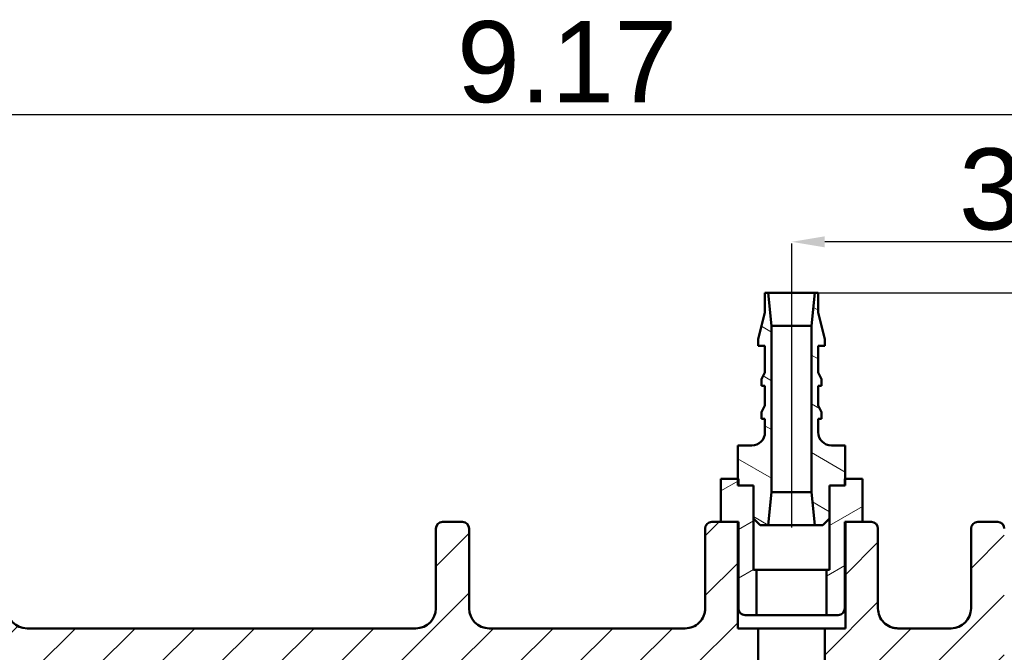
# Model space of a CAD drawing. Header units: inches. Extents: x 0 to 46.8, y 0 to 33.1.
# Tile 19 of 22: x 26.1 to 32, y 21.7 to 25.5. Entities that reach past the tile are written whole.
import ezdxf

# ---------------------------------------------------------------- set-up
doc = ezdxf.new("R2010")
doc.units = ezdxf.units.IN
doc.header["$LTSCALE"] = 2
doc.header["$MEASUREMENT"] = 0
for name, color, linetype, lineweight in [('Centerline (ANSI)', 7, 'Continuous', 25), ('Dimension (ANSI)', 7, 'Continuous', 25), ('Hatch (ANSI)', 7, 'Continuous', 18), ('Visible (ANSI)', 7, 'Continuous', 50)]:
    doc.layers.add(name, color=color, linetype=linetype, lineweight=lineweight)
doc.styles.add('Note Text (ANSI)', font='arial.ttf')
doc.dimstyles.new('Default (ANSI)', dxfattribs={"dimscale": 2, "dimtxt": 0.24, "dimasz": 0.098425, "dimexe": 0.125, "dimexo": 0.0625, "dimgap": 0.031496, "dimtad": 0, "dimtih": 1, "dimtoh": 1, "dimrnd": 1e-08, "dimzin": 4, "dimdsep": 46, "dimtxsty": 'Note Text (ANSI)', "dimcen": 0.09, "dimdle": 0.393701, "dimclrd": 256, "dimclre": 256, "dimclrt": 256, "dimadec": 0, "dimazin": 1, "dimtfac": 0.5, "dimtofl": 0, "dimtmove": 0, "dimatfit": 3, "dimfxl": 1, "dimtolj": 1, "dimtzin": 4, "dimlwd": -1, "dimlwe": -1, "dimarcsym": 0})

# ---------------------------------------------------------------- blocks, each defined once
blk = doc.blocks.new('*D13')
at = {"layer": 'Defpoints', "color": 0, "transparency": 16777216}
for p in [(30.7043, 24.1564), (30.7043, 24.1464), (33.9326, 21.2569)]:
    blk.add_point(p, dxfattribs=at)
at = {"layer": 'Dimension (ANSI)', "transparency": 16777216}
for p, q in [((33.9326, 21.3819), (33.9326, 24.4064)), ((33.7358, 24.1564), (30.9011, 24.1564))]:
    blk.add_line(p, q, dxfattribs=at)
for points in [[(30.9011, 24.1892), (30.9011, 24.1236), (30.7043, 24.1564)], [(33.7358, 24.1892), (33.7358, 24.1236), (33.9326, 24.1564)]]:
    blk.add_solid(points, dxfattribs=at)
at = {"layer": 'Dimension (ANSI)', "transparency": 16777216, "insert": (31.6952, 24.7099), "char_height": 0.48, "attachment_point": 1, "style": 'Note Text (ANSI)'}
blk.add_mtext('\\A1;3.23', dxfattribs=at)
blk = doc.blocks.new('*D14')
at = {"layer": 'Defpoints', "color": 0, "transparency": 16777216}
for p in [(33.9326, 24.9105), (24.7594, 22.4971), (33.9326, 21.2569)]:
    blk.add_point(p, dxfattribs=at)
at = {"layer": 'Dimension (ANSI)', "transparency": 16777216}
for p, q in [((24.7594, 22.6221), (24.7594, 25.1605)), ((33.9326, 21.3819), (33.9326, 25.1605)), ((24.9562, 24.9105), (33.7358, 24.9105))]:
    blk.add_line(p, q, dxfattribs=at)
for points in [[(24.9562, 24.9433), (24.9562, 24.8776), (24.7594, 24.9105)], [(33.7358, 24.9433), (33.7358, 24.8776), (33.9326, 24.9105)]]:
    blk.add_solid(points, dxfattribs=at)
at = {"layer": 'Dimension (ANSI)', "transparency": 16777216, "insert": (28.7226, 25.4636), "char_height": 0.48, "attachment_point": 1, "style": 'Note Text (ANSI)'}
blk.add_mtext('\\A1;9.17', dxfattribs=at)
blk = doc.blocks.new('*D18')
at = {"layer": 'Defpoints', "color": 0, "transparency": 16777216}
for p in [(30.5665, 23.8553), (28.9892, 11.238), (40.6428, 11.238)]:
    blk.add_point(p, dxfattribs=at)
at = {"layer": 'Dimension (ANSI)', "transparency": 16777216}
for p, q in [((30.6915, 23.8553), (40.8928, 23.8553)), ((40.6428, 23.6585), (40.6428, 11.4349)), ((29.1142, 11.238), (40.8928, 11.238))]:
    blk.add_line(p, q, dxfattribs=at)
for points in [[(40.6099, 23.6585), (40.6756, 23.6585), (40.6428, 23.8553)], [(40.6099, 11.4349), (40.6756, 11.4349), (40.6428, 11.238)]]:
    blk.add_solid(points, dxfattribs=at)
at = {"layer": 'Dimension (ANSI)', "transparency": 16777216, "insert": (40.0896, 16.7619), "char_height": 0.48, "attachment_point": 1, "rotation": 90, "style": 'Note Text (ANSI)'}
blk.add_mtext('\\A1;12.62', dxfattribs=at)

msp = doc.modelspace()

# ---------------------------------------------------------------- hatches: boundary and pattern name
at = {"layer": 'Hatch (ANSI)'}
h = msp.add_hatch(dxfattribs=at)
h.set_pattern_fill('ANSI31', color=256, scale=2, angle=105.0002, style=0)
edge = h.paths.add_edge_path()
edge.add_ellipse((30.4681, 23.0286), major_axis=(0, -0.0787), ratio=1, start_angle=0, end_angle=90)
edge.add_line((30.5468, 23.0286), (30.5468, 23.1073))
edge.add_line((30.5468, 23.1073), (30.5271, 23.1073))
edge.add_line((30.5271, 23.1073), (30.5271, 23.1467))
edge.add_line((30.5271, 23.1467), (30.5468, 23.1861))
edge.add_line((30.5468, 23.1861), (30.5468, 23.3042))
edge.add_line((30.5468, 23.3042), (30.5271, 23.3042))
edge.add_line((30.5271, 23.3042), (30.5271, 23.3435))
edge.add_line((30.5271, 23.3435), (30.5468, 23.3829))
edge.add_line((30.5468, 23.3829), (30.5468, 23.5404))
edge.add_line((30.5468, 23.5404), (30.5074, 23.5404))
edge.add_line((30.5074, 23.5404), (30.5074, 23.5798))
edge.add_line((30.5074, 23.5798), (30.5468, 23.7372))
edge.add_line((30.5468, 23.7372), (30.5468, 23.8553))
edge.add_line((30.5468, 23.8553), (30.5665, 23.8553))
edge.add_line((30.5665, 23.8553), (30.5862, 23.6585))
edge.add_line((30.5862, 23.6585), (30.5862, 22.6742))
edge.add_line((30.5862, 22.6742), (30.5665, 22.4774))
edge.add_line((30.5665, 22.4774), (30.5183, 22.4774))
edge.add_line((30.5183, 22.4774), (30.479, 22.5167))
edge.add_line((30.479, 22.5167), (30.4789, 22.5168))
edge.add_line((30.4789, 22.5168), (30.4789, 22.7136))
edge.add_line((30.4789, 22.7136), (30.3893, 22.7136))
edge.add_line((30.3893, 22.7136), (30.3869, 22.7136))
edge.add_line((30.3869, 22.7136), (30.3869, 22.753))
edge.add_line((30.3869, 22.753), (30.3869, 22.9498))
edge.add_line((30.3869, 22.9498), (30.4681, 22.9498))
edge = h.paths.add_edge_path()
edge.add_ellipse((30.9405, 23.0286), major_axis=(-0.0787, 0), ratio=1, start_angle=0, end_angle=90)
edge.add_line((30.9405, 22.9498), (31.0216, 22.9498))
edge.add_line((31.0216, 22.9498), (31.0216, 22.753))
edge.add_line((31.0216, 22.753), (31.0216, 22.7136))
edge.add_line((31.0216, 22.7136), (31.0192, 22.7136))
edge.add_line((31.0192, 22.7136), (30.9297, 22.7136))
edge.add_line((30.9297, 22.7136), (30.9297, 22.5168))
edge.add_line((30.9297, 22.5168), (30.9295, 22.5166))
edge.add_line((30.9295, 22.5166), (30.8903, 22.4774))
edge.add_line((30.8903, 22.4774), (30.8421, 22.4774))
edge.add_line((30.8421, 22.4774), (30.8224, 22.6742))
edge.add_line((30.8224, 22.6742), (30.8224, 23.6585))
edge.add_line((30.8224, 23.6585), (30.8421, 23.8553))
edge.add_line((30.8421, 23.8553), (30.8618, 23.8553))
edge.add_line((30.8618, 23.8553), (30.8618, 23.7372))
edge.add_line((30.8618, 23.7372), (30.9011, 23.5798))
edge.add_line((30.9011, 23.5798), (30.9011, 23.5404))
edge.add_line((30.9011, 23.5404), (30.8618, 23.5404))
edge.add_line((30.8618, 23.5404), (30.8618, 23.3829))
edge.add_line((30.8618, 23.3829), (30.8814, 23.3435))
edge.add_line((30.8814, 23.3435), (30.8814, 23.3042))
edge.add_line((30.8814, 23.3042), (30.8618, 23.3042))
edge.add_line((30.8618, 23.3042), (30.8618, 23.1861))
edge.add_line((30.8618, 23.1861), (30.8814, 23.1467))
edge.add_line((30.8814, 23.1467), (30.8814, 23.1073))
edge.add_line((30.8814, 23.1073), (30.8618, 23.1073))
edge.add_line((30.8618, 23.1073), (30.8618, 23.0286))
h = msp.add_hatch(dxfattribs=at)
h.set_pattern_fill('ANSI31', color=256, scale=2, angle=75, style=0)
edge = h.paths.add_edge_path()
edge.add_line((24.6334, 14.8784), (24.2791, 14.9734))
edge.add_line((24.2791, 14.9734), (24.2791, 15.312))
edge.add_line((24.2791, 15.312), (24.3263, 15.312))
edge.add_line((24.3263, 15.312), (24.3972, 15.312))
edge.add_line((24.3972, 15.312), (24.3972, 15.4105))
edge.add_line((24.3972, 15.4105), (24.3263, 15.4105))
edge.add_line((24.3263, 15.4105), (24.0429, 15.4105))
edge.add_line((24.0429, 15.4105), (24.0429, 15.7254))
edge.add_line((24.0429, 15.7254), (24.3263, 15.7254))
edge.add_line((24.3263, 15.7254), (24.3972, 15.7254))
edge.add_line((24.3972, 15.7254), (24.3972, 15.8239))
edge.add_line((24.3972, 15.8239), (24.3263, 15.8239))
edge.add_line((24.3263, 15.8239), (24.2791, 15.8239))
edge.add_line((24.2791, 15.8239), (24.0429, 15.9616))
edge.add_line((24.0429, 15.9616), (23.8854, 15.9616))
edge.add_ellipse((23.8854, 15.9223), major_axis=(-0.0394, 0), ratio=1, start_angle=270, end_angle=360)
edge.add_line((23.846, 15.9223), (23.846, 15.0065))
edge.add_ellipse((24.0035, 15.0065), major_axis=(0, -0.1575), ratio=1, start_angle=270, end_angle=345)
edge.add_line((23.9627, 14.8543), (24.6334, 14.6746))
edge.add_line((24.6334, 14.6746), (24.6334, 14.8784))
edge = h.paths.add_edge_path()
edge.add_line((24.2791, 22.698), (24.6334, 22.7929))
edge.add_line((24.6334, 22.7929), (24.6334, 22.9967))
edge.add_line((24.6334, 22.9967), (23.9627, 22.817))
edge.add_ellipse((24.0035, 22.6649), major_axis=(-0.1521, -0.0408), ratio=1, start_angle=270, end_angle=345)
edge.add_line((23.846, 22.6649), (23.846, 21.7491))
edge.add_ellipse((23.8854, 21.7491), major_axis=(0, -0.0394), ratio=1, start_angle=270, end_angle=360)
edge.add_line((23.8854, 21.7097), (24.0429, 21.7097))
edge.add_line((24.0429, 21.7097), (24.2791, 21.8475))
edge.add_line((24.2791, 21.8475), (24.3263, 21.8475))
edge.add_line((24.3263, 21.8475), (24.3972, 21.8475))
edge.add_line((24.3972, 21.8475), (24.3972, 21.9459))
edge.add_line((24.3972, 21.9459), (24.3263, 21.9459))
edge.add_line((24.3263, 21.9459), (24.0429, 21.9459))
edge.add_line((24.0429, 21.9459), (24.0429, 22.2609))
edge.add_line((24.0429, 22.2609), (24.3263, 22.2609))
edge.add_line((24.3263, 22.2609), (24.3972, 22.2609))
edge.add_line((24.3972, 22.2609), (24.3972, 22.3593))
edge.add_line((24.3972, 22.3593), (24.3263, 22.3593))
edge.add_line((24.3263, 22.3593), (24.2791, 22.3593))
edge.add_line((24.2791, 22.3593), (24.2791, 22.698))
edge = h.paths.add_edge_path()
edge.add_line((30.0665, 21.0994), (30.0665, 21.2963))
edge.add_line((30.0665, 21.2963), (25.0468, 21.3757))
edge.add_line((25.0468, 21.3757), (25.0468, 21.2176))
edge.add_spline(control_points=[(25.0468, 21.2176), (25.0468, 21.2125), (25.0478, 21.2075), (25.0516, 21.198), (25.0545, 21.1937), (25.0617, 21.1864), (25.0659, 21.1835), (25.0754, 21.1794), (25.0804, 21.1783), (25.0855, 21.1783)], knot_values=[-0.155985, -0.155985, -0.155985, -0.155985, -0.117193, -0.117193, -0.078129, -0.078129, -0.039064, -0.039064, 0, 0, 0, 0], degree=3, periodic=0)
edge.add_line((25.0855, 21.1783), (30.0665, 21.0994))
h.paths.add_polyline_path([(25.0468, 16.2956), (25.9917, 16.3105), (25.9917, 16.4484), (25.0468, 16.4334)])
h.paths.add_polyline_path([(29.8303, 16.6344), (29.8303, 16.5093), (30.0665, 16.5128), (30.0665, 16.6309)])
h = msp.add_hatch(dxfattribs=at)
h.set_pattern_fill('ANSI31', color=256, scale=2, angle=-15, style=0)
edge = h.paths.add_edge_path()
edge.add_line((31.124, 22.4971), (31.124, 22.753))
edge.add_line((31.124, 22.753), (31.0216, 22.753))
edge.add_line((31.0216, 22.753), (31.0192, 22.753))
edge.add_line((31.0192, 22.753), (31.0192, 22.7136))
edge.add_line((31.0192, 22.7136), (30.9297, 22.7136))
edge.add_line((30.9297, 22.7136), (30.9296, 22.7136))
edge.add_line((30.9296, 22.7136), (30.9296, 22.5167))
edge.add_line((30.9296, 22.5167), (30.9296, 22.2136))
edge.add_line((30.9296, 22.2136), (30.911, 22.2136))
edge.add_line((30.911, 22.2136), (30.911, 21.9459))
edge.add_line((30.911, 21.9459), (30.9799, 21.9459))
edge.add_ellipse((30.9799, 21.9853), major_axis=(0.0394, 0), ratio=1, start_angle=270, end_angle=360)
edge.add_line((31.0192, 21.9853), (31.0192, 22.4971))
edge.add_line((31.0192, 22.4971), (31.0232, 22.4971))
edge.add_line((31.0232, 22.4971), (31.124, 22.4971))
edge = h.paths.add_edge_path()
edge.add_line((30.3893, 22.753), (30.3869, 22.753))
edge.add_line((30.3869, 22.753), (30.2846, 22.753))
edge.add_line((30.2846, 22.753), (30.2846, 22.4971))
edge.add_line((30.2846, 22.4971), (30.3854, 22.4971))
edge.add_line((30.3854, 22.4971), (30.3893, 22.4971))
edge.add_line((30.3893, 22.4971), (30.3893, 21.9853))
edge.add_ellipse((30.4287, 21.9853), major_axis=(0, -0.0394), ratio=1, start_angle=270, end_angle=360)
edge.add_line((30.4287, 21.9459), (30.4976, 21.9459))
edge.add_line((30.4976, 21.9459), (30.4976, 22.2136))
edge.add_line((30.4976, 22.2136), (30.479, 22.2136))
edge.add_line((30.479, 22.2136), (30.479, 22.5167))
edge.add_line((30.479, 22.5167), (30.479, 22.7136))
edge.add_line((30.479, 22.7136), (30.4789, 22.7136))
edge.add_line((30.4789, 22.7136), (30.3893, 22.7136))
edge.add_line((30.3893, 22.7136), (30.3893, 22.753))
h = msp.add_hatch(dxfattribs=at)
h.set_pattern_fill('ANSI31', color=256, scale=2, style=0)
edge = h.paths.add_edge_path()
edge.add_ellipse((31.8066, 22.4577), major_axis=(-0.0394, 0), ratio=1, start_angle=270, end_angle=360)
edge.add_line((31.7673, 22.4577), (31.7673, 21.9853))
edge.add_ellipse((31.6492, 21.9853), major_axis=(0, -0.1181), ratio=1, start_angle=0, end_angle=90, ccw=False)
edge.add_line((31.6492, 21.8672), (31.3342, 21.8672))
edge.add_spline(control_points=[(31.3342, 21.8672), (31.3263, 21.8672), (31.3184, 21.868), (31.3028, 21.8711), (31.2952, 21.8735), (31.2738, 21.8826), (31.2609, 21.8914), (31.2393, 21.9133), (31.2308, 21.9262), (31.2191, 21.9547), (31.2161, 21.9699), (31.2161, 21.9853)], knot_values=[-0.472444, -0.472444, -0.472444, -0.472444, -0.412012, -0.412012, -0.35158, -0.35158, -0.234387, -0.234387, -0.117193, -0.117193, 0, 0, 0, 0], degree=3, periodic=0)
edge.add_line((31.2161, 21.9853), (31.2161, 22.4577))
edge.add_ellipse((31.1767, 22.4577), major_axis=(0, 0.0394), ratio=1, start_angle=270, end_angle=360)
edge.add_line((31.1767, 22.4971), (31.124, 22.4971))
edge.add_line((31.124, 22.4971), (31.0232, 22.4971))
edge.add_line((31.0232, 22.4971), (31.0232, 21.8672))
edge.add_line((31.0232, 21.8672), (30.9011, 21.8672))
edge.add_line((30.9011, 21.8672), (30.9011, 20.2727))
edge.add_line((30.9011, 20.2727), (31.2161, 20.2727))
edge.add_line((31.2161, 20.2727), (31.3736, 20.2727))
edge.add_line((31.3736, 20.2727), (31.5311, 20.2727))
edge.add_line((31.5311, 20.2727), (31.6492, 20.2727))
edge.add_ellipse((31.6492, 20.2333), major_axis=(0.0394, 0), ratio=1, start_angle=0, end_angle=90, ccw=False)
edge.add_line((31.6885, 20.2333), (31.6885, 19.9971))
edge.add_line((31.6885, 19.9971), (31.6885, 19.7609))
edge.add_line((31.6885, 19.7609), (31.8854, 19.7609))
edge.add_line((31.8854, 19.7609), (31.9641, 19.8396))
edge.add_line((31.9641, 19.8396), (31.9641, 20.8839))
edge.add_ellipse((32.0822, 20.8839), major_axis=(0, 0.1181), ratio=1, start_angle=0.5, end_angle=90, ccw=False)
edge.add_line((32.0812, 21.002), (33.9326, 21.0182))
edge.add_line((33.9326, 21.0182), (33.9326, 21.2569))
edge.add_ellipse((33.8933, 21.2569), major_axis=(0, 0.0394), ratio=1, start_angle=270, end_angle=360)
edge.add_line((33.8933, 21.2963), (32.2397, 21.2963))
edge.add_ellipse((32.2397, 21.5719), major_axis=(-0.2756, 0), ratio=1, start_angle=0, end_angle=90, ccw=False)
edge.add_line((31.9641, 21.5719), (31.9641, 22.4577))
edge.add_ellipse((31.9248, 22.4577), major_axis=(0, 0.0394), ratio=1, start_angle=270, end_angle=360)
edge.add_line((31.9248, 22.4971), (31.8066, 22.4971))
edge = h.paths.add_edge_path()
edge.add_ellipse((31.7279, 16.6802), major_axis=(0.0394, 0), ratio=1, start_angle=0, end_angle=90)
edge.add_line((31.7279, 16.7195), (30.3893, 16.7195))
edge.add_line((30.3893, 16.7195), (30.3893, 16.8376))
edge.add_line((30.3893, 16.8376), (31.7279, 16.8376))
edge.add_ellipse((31.7279, 16.877), major_axis=(0, -0.0394), ratio=1, start_angle=0, end_angle=90)
edge.add_line((31.7673, 16.877), (31.7673, 17.1624))
edge.add_ellipse((31.7279, 17.1624), major_axis=(0.0394, 0), ratio=1, start_angle=0, end_angle=90)
edge.add_line((31.7279, 17.2018), (30.3893, 17.2018))
edge.add_line((30.3893, 17.2018), (30.3893, 17.3987))
edge.add_line((30.3893, 17.3987), (31.2161, 17.3987))
edge.add_line((31.2161, 17.3987), (31.3736, 17.3987))
edge.add_line((31.3736, 17.3987), (31.5311, 17.3987))
edge.add_line((31.5311, 17.3987), (31.6492, 17.3987))
edge.add_ellipse((31.6492, 17.438), major_axis=(0, -0.0394), ratio=1, start_angle=0, end_angle=90)
edge.add_line((31.6885, 17.438), (31.6885, 17.6742))
edge.add_line((31.6885, 17.6742), (31.6885, 17.9105))
edge.add_line((31.6885, 17.9105), (31.8854, 17.9105))
edge.add_line((31.8854, 17.9105), (31.9641, 17.8317))
edge.add_line((31.9641, 17.8317), (31.9641, 16.7874))
edge.add_ellipse((32.0822, 16.7874), major_axis=(-0.1181, 0.001), ratio=1, start_angle=0.5, end_angle=90)
edge.add_line((32.0812, 16.6693), (33.9326, 16.6531))
edge.add_line((33.9326, 16.6531), (33.9326, 16.4144))
edge.add_ellipse((33.8933, 16.4144), major_axis=(0.0394, 0), ratio=1, start_angle=270, end_angle=360, ccw=False)
edge.add_line((33.8933, 16.375), (32.2397, 16.375))
edge.add_ellipse((32.2397, 16.0994), major_axis=(0, 0.2756), ratio=1, start_angle=0, end_angle=90)
edge.add_line((31.9641, 16.0994), (31.9641, 15.2136))
edge.add_ellipse((31.9248, 15.2136), major_axis=(0.0065, 0.0388), ratio=1, start_angle=270, end_angle=279.57127, ccw=False)
edge.add_line((31.9636, 15.2071), (32.4412, 14.7294))
edge.add_ellipse((32.4134, 14.7016), major_axis=(0.0278, 0.0278), ratio=1, start_angle=270, end_angle=360, ccw=False)
edge.add_line((32.4412, 14.6737), (32.287, 14.5195))
edge.add_line((32.287, 14.5195), (30.8829, 15.8993))
edge.add_line((30.8829, 15.8993), (30.8127, 15.829))
edge.add_line((30.8127, 15.829), (30.6013, 16.0404))
edge.add_line((30.6013, 16.0404), (31.7279, 16.0404))
edge.add_ellipse((31.7279, 16.0798), major_axis=(0, -0.0394), ratio=1, start_angle=0, end_angle=90)
edge.add_line((31.7673, 16.0798), (31.7673, 16.6802))
edge = h.paths.add_edge_path()
edge.add_ellipse((25.8027, 15.7648), major_axis=(0.0394, 0), ratio=1, start_angle=0, end_angle=90)
edge.add_line((25.8027, 15.8042), (24.7594, 15.8042))
edge.add_line((24.7594, 15.8042), (24.7594, 16.0404))
edge.add_line((24.7594, 16.0404), (26.1374, 16.0404))
edge.add_line((26.1374, 16.0404), (26.1374, 14.4912))
edge.add_line((26.1374, 14.4912), (26.1374, 14.4912))
edge.add_line((26.1374, 14.4912), (26.1374, 14.4911))
edge.add_line((26.1374, 14.4911), (29.1713, 11.4038))
edge.add_line((29.1713, 11.4038), (29.0171, 11.2496))
edge.add_ellipse((28.9892, 11.2774), major_axis=(0.0278, -0.0278), ratio=1, start_angle=270, end_angle=360, ccw=False)
edge.add_line((28.9614, 11.2496), (25.8997, 14.3112))
edge.add_spline(control_points=[(25.8997, 14.3112), (25.8816, 14.3293), (25.8672, 14.3508), (25.8473, 14.3985), (25.8421, 14.4243), (25.8421, 14.4504)], knot_values=[-0.393957, -0.393957, -0.393957, -0.393957, -0.198634, -0.198634, 0, 0, 0, 0], degree=3, periodic=0)
edge.add_line((25.8421, 14.4504), (25.8421, 15.1349))
edge.add_spline(control_points=[(25.8421, 15.1349), (25.8421, 15.14), (25.8411, 15.1451), (25.8372, 15.1546), (25.8343, 15.1589), (25.8271, 15.1662), (25.8228, 15.1691), (25.8157, 15.1721), (25.8132, 15.1729), (25.808, 15.174), (25.8053, 15.1742), (25.8027, 15.1742)], knot_values=[-0.157481, -0.157481, -0.157481, -0.157481, -0.118417, -0.118417, -0.079353, -0.079353, -0.040288, -0.040288, -0.020144, -0.020144, 0, 0, 0, 0], degree=3, periodic=0)
edge.add_line((25.8027, 15.1742), (24.7594, 15.1742))
edge.add_line((24.7594, 15.1742), (24.7594, 15.3711))
edge.add_line((24.7594, 15.3711), (25.8027, 15.3711))
edge.add_ellipse((25.8027, 15.4105), major_axis=(0, -0.0394), ratio=1, start_angle=0, end_angle=90)
edge.add_line((25.8421, 15.4105), (25.8421, 15.7648))
edge = h.paths.add_edge_path()
edge.add_line((30.3893, 20.8337), (30.3893, 20.4695))
edge.add_line((30.3893, 20.4695), (30.3893, 20.2727))
edge.add_line((30.3893, 20.2727), (30.5074, 20.2727))
edge.add_line((30.5074, 20.2727), (30.5074, 21.8672))
edge.add_line((30.5074, 21.8672), (30.3854, 21.8672))
edge.add_line((30.3854, 21.8672), (30.3854, 22.4971))
edge.add_line((30.3854, 22.4971), (30.2846, 22.4971))
edge.add_line((30.2846, 22.4971), (30.2318, 22.4971))
edge.add_ellipse((30.2318, 22.4577), major_axis=(-0.0394, 0), ratio=1, start_angle=270, end_angle=360)
edge.add_line((30.1925, 22.4577), (30.1925, 21.9853))
edge.add_spline(control_points=[(30.1925, 21.9853), (30.1925, 21.9773), (30.1917, 21.9694), (30.1885, 21.9539), (30.1861, 21.9463), (30.177, 21.9248), (30.1683, 21.912), (30.1464, 21.8904), (30.1334, 21.8818), (30.105, 21.8702), (30.0897, 21.8672), (30.0744, 21.8672)], knot_values=[-0.472444, -0.472444, -0.472444, -0.472444, -0.412012, -0.412012, -0.35158, -0.35158, -0.234387, -0.234387, -0.117193, -0.117193, 0, 0, 0, 0], degree=3, periodic=0)
edge.add_line((30.0744, 21.8672), (28.9129, 21.8672))
edge.add_ellipse((28.9129, 21.9853), major_axis=(-0.1181, 0), ratio=1, start_angle=0, end_angle=90, ccw=False)
edge.add_line((28.7948, 21.9853), (28.7948, 22.4577))
edge.add_ellipse((28.7555, 22.4577), major_axis=(0, 0.0394), ratio=1, start_angle=270, end_angle=360)
edge.add_line((28.7555, 22.4971), (28.6374, 22.4971))
edge.add_ellipse((28.6374, 22.4577), major_axis=(-0.0394, 0), ratio=1, start_angle=270, end_angle=360)
edge.add_line((28.598, 22.4577), (28.598, 21.9853))
edge.add_ellipse((28.4799, 21.9853), major_axis=(0, -0.1181), ratio=1, start_angle=0, end_angle=90, ccw=False)
edge.add_line((28.4799, 21.8672), (26.1767, 21.8672))
edge.add_ellipse((26.1767, 21.9853), major_axis=(-0.1181, 0), ratio=1, start_angle=0, end_angle=90, ccw=False)
edge.add_line((26.0586, 21.9853), (26.0586, 22.379))
edge.add_ellipse((25.9405, 22.379), major_axis=(0, 0.1181), ratio=1, start_angle=270, end_angle=360)
edge.add_line((25.9405, 22.4971), (24.7594, 22.4971))
edge.add_line((24.7594, 22.4971), (24.7594, 22.3002))
edge.add_line((24.7594, 22.3002), (25.8027, 22.3002))
edge.add_ellipse((25.8027, 22.2609), major_axis=(0.0394, 0), ratio=1, start_angle=0, end_angle=90, ccw=False)
edge.add_line((25.8421, 22.2609), (25.8421, 21.9065))
edge.add_ellipse((25.8027, 21.9065), major_axis=(0, -0.0394), ratio=1, start_angle=0, end_angle=90, ccw=False)
edge.add_line((25.8027, 21.8672), (24.7594, 21.8672))
edge.add_line((24.7594, 21.8672), (24.7594, 21.6309))
edge.add_line((24.7594, 21.6309), (30.3499, 21.6309))
edge.add_spline(control_points=[(30.3499, 21.6309), (30.3526, 21.6309), (30.3552, 21.6307), (30.3604, 21.6296), (30.3629, 21.6288), (30.3701, 21.6258), (30.3744, 21.6229), (30.3816, 21.6156), (30.3844, 21.6113), (30.3883, 21.6018), (30.3893, 21.5967), (30.3893, 21.5916)], knot_values=[-0.157481, -0.157481, -0.157481, -0.157481, -0.137337, -0.137337, -0.117193, -0.117193, -0.078129, -0.078129, -0.039064, -0.039064, 0, 0, 0, 0], degree=3, periodic=0)
edge.add_line((30.3893, 21.5916), (30.3893, 21.3553))
edge.add_line((30.3893, 21.3553), (30.3893, 20.9518))
edge.add_line((30.3893, 20.9518), (30.3893, 20.8337))

# ---------------------------------------------------------------- linework, layer by layer
at = {"layer": 'Centerline (ANSI)', "linetype": 'Continuous'}
msp.add_line((30.7043, 24.1464), (30.7043, 22.4636), dxfattribs=at)
at = {"layer": 'Visible (ANSI)'}
for p, q in [((30.5665, 23.8553), (30.5468, 23.8553)), ((30.5468, 23.8553), (30.5468, 23.7372)), ((30.5862, 23.6585), (30.5665, 23.8553)), ((30.8421, 23.8553), (30.5665, 23.8553)), ((30.8421, 23.8553), (30.8224, 23.6585)), ((30.8618, 23.8553), (30.8421, 23.8553)), ((30.8618, 23.7372), (30.8618, 23.8553)), ((30.5468, 23.7372), (30.5074, 23.5798)), ((30.9011, 23.5798), (30.8618, 23.7372)), ((30.5862, 22.6742), (30.5862, 23.6585)), ((30.5862, 23.6585), (30.8224, 23.6585)), ((30.8224, 23.6585), (30.8224, 22.6742)), ((30.5074, 23.5798), (30.5074, 23.5404)), ((30.9011, 23.5404), (30.9011, 23.5798)), ((30.5074, 23.5404), (30.5468, 23.5404)), ((30.5468, 23.5404), (30.5468, 23.3829)), ((30.8618, 23.3829), (30.8618, 23.5404)), ((30.8618, 23.5404), (30.9011, 23.5404)), ((30.5468, 23.3829), (30.5271, 23.3435)), ((30.8814, 23.3435), (30.8618, 23.3829)), ((30.5271, 23.3435), (30.5271, 23.3042)), ((30.8814, 23.3042), (30.8814, 23.3435)), ((30.5271, 23.3042), (30.5468, 23.3042)), ((30.5468, 23.3042), (30.5468, 23.1861)), ((30.8618, 23.1861), (30.8618, 23.3042)), ((30.8618, 23.3042), (30.8814, 23.3042)), ((30.5468, 23.1861), (30.5271, 23.1467)), ((30.8814, 23.1467), (30.8618, 23.1861)), ((30.5271, 23.1467), (30.5271, 23.1073)), ((30.5271, 23.1073), (30.5468, 23.1073)), ((30.5468, 23.1073), (30.5468, 23.0286)), ((30.8618, 23.0286), (30.8618, 23.1073)), ((30.8618, 23.1073), (30.8814, 23.1073)), ((30.8814, 23.1073), (30.8814, 23.1467)), ((30.4681, 22.9498), (30.3869, 22.9498)), ((30.3869, 22.9498), (30.3869, 22.7136)), ((31.0216, 22.9498), (30.9405, 22.9498)), ((31.0216, 22.7136), (31.0216, 22.9498)), ((31.0216, 22.9498), (31.0225, 22.9498)), ((31.0225, 22.9498), (31.0225, 22.753)), ((30.3893, 22.753), (30.2846, 22.753)), ((30.2846, 22.753), (30.2846, 22.4971)), ((30.3893, 22.7136), (30.3893, 22.753)), ((31.124, 22.753), (31.0192, 22.753)), ((31.0192, 22.753), (31.0192, 22.7136)), ((31.124, 22.4971), (31.124, 22.753)), ((30.3869, 22.7136), (30.4789, 22.7136)), ((30.479, 22.7136), (30.3893, 22.7136)), ((30.4789, 22.7136), (30.4789, 22.5168)), ((30.479, 22.2136), (30.479, 22.7136)), ((31.0192, 22.7136), (30.9296, 22.7136)), ((30.9296, 22.7136), (30.9296, 22.2136)), ((30.9297, 22.5168), (30.9297, 22.7136)), ((30.9297, 22.7136), (31.0216, 22.7136)), ((30.5665, 22.4774), (30.5862, 22.6742)), ((30.8224, 22.6742), (30.5862, 22.6742)), ((30.8224, 22.6742), (30.8421, 22.4774)), ((30.4789, 22.5168), (30.5183, 22.4774)), ((30.8903, 22.4774), (30.9297, 22.5168)), ((28.598, 22.4577), (28.598, 21.9853)), ((28.7555, 22.4971), (28.6374, 22.4971)), ((28.7948, 21.9853), (28.7948, 22.4577)), ((30.1925, 22.4577), (30.1925, 21.9853)), ((30.3854, 22.4971), (30.2318, 22.4971)), ((30.2846, 22.4971), (30.3893, 22.4971)), ((30.3854, 21.8672), (30.3854, 22.4971)), ((30.3893, 22.4971), (30.3893, 21.9853)), ((30.5183, 22.4774), (30.5665, 22.4774)), ((30.5665, 22.4774), (30.8421, 22.4774)), ((30.8421, 22.4774), (30.8903, 22.4774)), ((31.0192, 21.9853), (31.0192, 22.4971)), ((31.0192, 22.4971), (31.124, 22.4971)), ((31.1767, 22.4971), (31.0232, 22.4971)), ((31.0232, 22.4971), (31.0232, 21.8672)), ((31.2161, 21.9853), (31.2161, 22.4577)), ((31.7673, 22.4577), (31.7673, 21.9853)), ((31.9248, 22.4971), (31.8066, 22.4971)), ((30.4976, 22.2136), (30.479, 22.2136)), ((30.4976, 21.9459), (30.4976, 22.2136)), ((30.911, 22.2136), (30.4976, 22.2136)), ((30.9296, 22.2136), (30.911, 22.2136)), ((30.911, 22.2136), (30.911, 21.9459)), ((30.4287, 21.9459), (30.4976, 21.9459)), ((30.911, 21.9459), (30.4976, 21.9459)), ((30.911, 21.9459), (30.9799, 21.9459)), ((28.4799, 21.8672), (26.1767, 21.8672)), ((30.0744, 21.8672), (28.9129, 21.8672)), ((30.5074, 21.8672), (30.3854, 21.8672)), ((30.5074, 20.2727), (30.5074, 21.8672)), ((30.9011, 21.8672), (30.5074, 21.8672)), ((31.0232, 21.8672), (30.9011, 21.8672)), ((30.9011, 21.8672), (30.9011, 20.2727)), ((31.6492, 21.8672), (31.3342, 21.8672))]:
    msp.add_line(p, q, dxfattribs=at)
for centre, radius, start, end in [((30.4681, 23.0286), 0.0787, 270, 0), ((30.9405, 23.0286), 0.0787, 180, 270), ((28.6374, 22.4577), 0.0394, 90, 180), ((28.7555, 22.4577), 0.0394, 0, 90), ((30.2318, 22.4577), 0.0394, 90, 180), ((31.1767, 22.4577), 0.0394, 0, 90), ((31.8066, 22.4577), 0.0394, 90, 180), ((31.9248, 22.4577), 0.0394, 0, 90), ((26.1767, 21.9853), 0.1181, 180, 270), ((28.4799, 21.9853), 0.1181, 270, 0), ((28.9129, 21.9853), 0.1181, 180, 270), ((30.4287, 21.9853), 0.0394, 180, 270), ((30.9799, 21.9853), 0.0394, 270, 0), ((31.6492, 21.9853), 0.1181, 270, 0)]:
    msp.add_arc(centre, radius, start, end, dxfattribs=at)
for points in [[(30.1925, 21.9853), (30.1925, 21.9773), (30.1917, 21.9694), (30.1885, 21.9539), (30.1861, 21.9463), (30.177, 21.9248), (30.1683, 21.912), (30.1464, 21.8904), (30.1334, 21.8818), (30.105, 21.8702), (30.0897, 21.8672), (30.0744, 21.8672)], [(31.3342, 21.8672), (31.3263, 21.8672), (31.3184, 21.868), (31.3028, 21.8711), (31.2952, 21.8735), (31.2738, 21.8826), (31.2609, 21.8914), (31.2393, 21.9133), (31.2308, 21.9262), (31.2191, 21.9547), (31.2161, 21.9699), (31.2161, 21.9853)]]:
    msp.add_open_spline(points, degree=3, knots=[-0.4724442, -0.4724442, -0.4724442, -0.4724442, -0.4120121, -0.4120121, -0.35158, -0.35158, -0.2343867, -0.2343867, -0.1171933, -0.1171933, 0, 0, 0, 0], dxfattribs=at)

# ---------------------------------------------------------------- dimensions: what is measured, and where the dimension line sits
at = {"layer": 'Dimension (ANSI)'}
for base, p1, p2, angle, override, picture, middle in [((33.9326, 24.9105), (24.7594, 22.4971), (33.9326, 21.2569), 180, {"dimgap": 0.031496, "dimtad": 1, "dimtih": 0, "dimtoh": 0, "dimdec": 2, "dimtol": 0, "dimlim": 0, "dimtp": 0, "dimtm": 0, "dimtdec": 2, "dimatfit": 1}, '*D14', (29.346, 24.9105)), ((30.7043, 24.1564), (33.9326, 21.2569), (30.7043, 24.1464), 180, {"dimgap": 0.031496, "dimtad": 1, "dimtih": 0, "dimtoh": 0, "dimdec": 2, "dimse2": 1, "dimtol": 0, "dimlim": 0, "dimtp": 0, "dimtm": 0, "dimtdec": 2, "dimatfit": 1}, '*D13', (32.3185, 24.1564)), ((40.6428, 11.238), (30.5665, 23.8553), (28.9892, 11.238), 90, {"dimgap": 0.031496, "dimtad": 1, "dimtih": 0, "dimtoh": 0, "dimdec": 2, "dimtol": 0, "dimlim": 0, "dimtp": 0, "dimtm": 0, "dimtdec": 2, "dimatfit": 1}, '*D18', (40.6428, 17.5467))]:
    dim = msp.add_linear_dim(base=base, p1=p1, p2=p2, angle=angle, dimstyle='Default (ANSI)', override=override, dxfattribs=at)
    dim.commit()
    dim.dimension.update_dxf_attribs({"geometry": picture, "text_midpoint": middle, "dimtype": 160})

doc.saveas('drawing.dxf')
